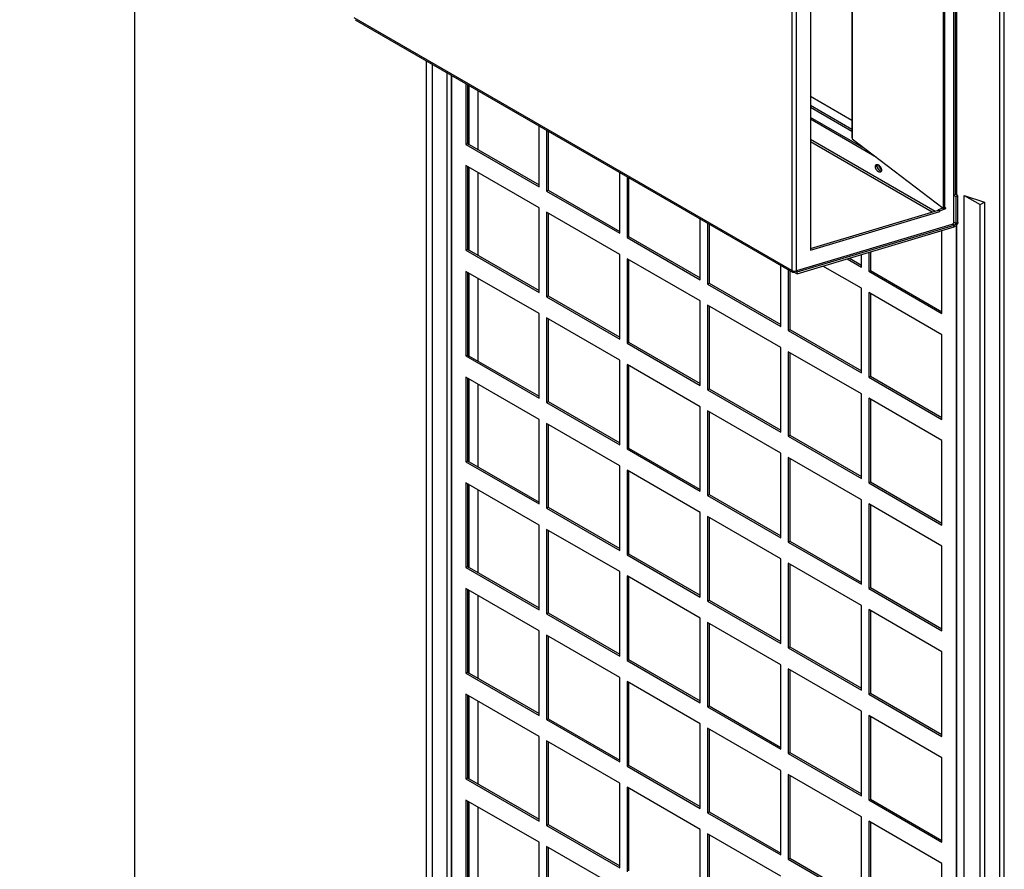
# Model space of a CAD drawing. Header units: millimetres. Extents: x 0 to 2794, y 0 to 2159.
# Tile 13 of 16: x 2240 to 2524, y 1424 to 1669. Entities that reach past the tile are written whole.
import ezdxf

# ---------------------------------------------------------------- set-up
doc = ezdxf.new("R2010")
doc.units = ezdxf.units.MM
doc.header["$LTSCALE"] = 10
doc.layers.add('DIMENSIONS', color=140, linetype='Continuous', lineweight=25)
doc.styles.add('SLDTEXTSTYLE0', font='TXT', dxfattribs={"width": 0.7})
doc.dimstyles.new('SLDDIMSTYLE1', dxfattribs={"dimtxt": 21.580078, "dimasz": 33.02, "dimexe": 0, "dimexo": 0.0625, "dimgap": 5.39502, "dimtad": 0, "dimtih": 1, "dimtoh": 1, "dimdec": 1, "dimrnd": 1e-09, "dimzin": 4, "dimdsep": 46, "dimtxsty": 'SLDTEXTSTYLE0', "dimsah": 1, "dimcen": 0.09, "dimadec": 0, "dimazin": 1, "dimtfac": 1, "dimtdec": 1, "dimtofl": 0, "dimtmove": 0, "dimatfit": 3, "dimfxl": 0, "dimfrac": 2, "dimtolj": 1, "dimtzin": 12, "dimarcsym": 0})

# ---------------------------------------------------------------- blocks, each defined once
blk = doc.blocks.new('_D_10')
at = {"layer": 'DIMENSIONS'}
for p, q in [((2023.17, 1786.67), (2304.71, 1786.67)), ((2272.96, 1786.67), (2272.96, 1284.08)), ((2231.92, 1244.95), (2224.67, 1244.95)), ((2224.67, 1244.95), (2224.67, 1210.66)), ((2314, 1244.95), (2321.25, 1244.95)), ((2321.25, 1244.95), (2321.25, 1210.66)), ((2224.67, 1210.66), (2231.92, 1210.66)), ((2321.25, 1210.66), (2314, 1210.66)), ((2272.96, 346.67), (2272.96, 1205.83)), ((2023.17, 346.67), (2304.71, 346.67))]:
    blk.add_line(p, q, dxfattribs=at)
for points in [[(2272.96, 1786.67), (2267.88, 1753.65), (2278.04, 1753.65)], [(2272.96, 346.67), (2278.04, 379.69), (2267.88, 379.69)]]:
    blk.add_solid(points, dxfattribs=at)
at = {"layer": 'DIMENSIONS', "char_height": 21.167, "attachment_point": 1, "style": 'SLDTEXTSTYLE0'}
for s, insert in [('1440.0', (2222.94, 1277.07)), ('56.69', (2231.92, 1237.94))]:
    blk.add_mtext(s, dxfattribs=dict(at, insert=insert))

msp = doc.modelspace()

# ---------------------------------------------------------------- linework, layer by layer
for p, q in [((2523.86, 1097.17), (2523.86, 1783.76)), ((2522.48, 1783.64), (2522.48, 1097.06)), ((2506.19, 1780.01), (2506.19, 1614.64)), ((2506.66, 1614.65), (2506.66, 1780.16)), ((2509.24, 1778.34), (2509.24, 1618.26)), ((2509.79, 1618.82), (2509.79, 1778.91)), ((2509.95, 1778.98), (2509.95, 1618.48)), ((2510.19, 1618.34), (2510.19, 1779.08)), ((2462.52, 1768.7), (2462.52, 1596.64)), ((2463.91, 1596.53), (2463.91, 1768.62)), ((2467.94, 1765.4), (2467.94, 1602.54)), ((2479.9, 1763.73), (2479.9, 1634.97)), ((2479.97, 1763.34), (2479.97, 1634.58)), ((2462.52, 1596.64), (2336.32, 1669.5)), ((2336.55, 1668.98), (2462.76, 1596.12)), ((2357.03, 1657.16), (2357.03, 1192.82)), ((2357.18, 1192.49), (2357.18, 1657.07)), ((2358.94, 1291.36), (2358.94, 1656.05)), ((2363.05, 1653.68), (2363.05, 1288.99)), ((2364.28, 1652.97), (2364.28, 1185.39)), ((2364.46, 1185.26), (2364.46, 1652.87)), ((2368.53, 1650.52), (2368.53, 1632.98)), ((2369.01, 1650.24), (2369.01, 1633.25)), ((2369.51, 1632.96), (2369.51, 1649.96)), ((2372, 1648.52), (2372, 1631.52)), ((2479.9, 1639.89), (2467.94, 1646.8)), ((2467.94, 1644.3), (2479.9, 1637.39)), ((2467.94, 1643.75), (2479.9, 1636.84)), ((2483.97, 1631.54), (2467.94, 1640.8)), ((2486.97, 1629.26), (2467.94, 1640.25)), ((2389.66, 1620.78), (2389.66, 1638.32)), ((2391.78, 1637.1), (2391.78, 1619.56)), ((2392.25, 1636.83), (2392.25, 1619.83)), ((2368.53, 1632.98), (2369.01, 1633.25)), ((2369.01, 1633.25), (2369.51, 1632.96)), ((2467.94, 1634.48), (2503.92, 1613.72)), ((2503.03, 1613.45), (2467.94, 1633.71)), ((2479.9, 1634.97), (2479.97, 1634.58)), ((2479.97, 1634.58), (2506.19, 1614.64)), ((2368.53, 1632.98), (2389.66, 1620.78)), ((2369.51, 1632.96), (2389.66, 1621.33)), ((2389.66, 1614.68), (2368.53, 1626.88)), ((2368.53, 1626.88), (2368.53, 1602.48)), ((2369.01, 1626.6), (2369.01, 1602.75)), ((2369.51, 1602.46), (2369.51, 1626.31)), ((2372, 1624.87), (2372, 1601.02)), ((2412.91, 1607.36), (2412.91, 1624.9)), ((2486.67, 1626.61), (2487.15, 1626.88)), ((2487.15, 1626.88), (2487.22, 1627.23)), ((2487.18, 1627.02), (2487.41, 1627.16)), ((2415.02, 1623.68), (2415.02, 1606.14)), ((2415.49, 1623.41), (2415.49, 1606.42)), ((2391.78, 1619.56), (2392.25, 1619.83)), ((2391.78, 1619.56), (2412.91, 1607.36)), ((2392.25, 1619.83), (2412.91, 1607.91)), ((2509.24, 1618.26), (2509.24, 1610.57)), ((2509.98, 1617.91), (2509.29, 1618.31)), ((2510.46, 1618.19), (2509.73, 1618.61)), ((2510.46, 1618.19), (2509.98, 1617.91)), ((2509.98, 1610.21), (2509.98, 1617.91)), ((2510.46, 1610.49), (2510.46, 1618.19)), ((2512.31, 1618.3), (2518.15, 1616.35)), ((2512.31, 1202.82), (2512.31, 1618.3)), ((2512.31, 1618.3), (2516.92, 1615.64)), ((2516.92, 1615.64), (2518.15, 1616.35)), ((2518.15, 1616.35), (2518.15, 1200.88)), ((2389.66, 1590.28), (2389.66, 1614.68)), ((2412.91, 1601.26), (2391.78, 1613.46)), ((2391.78, 1613.46), (2391.78, 1589.06)), ((2467.94, 1602.98), (2504.86, 1614)), ((2467.94, 1602.54), (2505.21, 1613.67)), ((2504.86, 1614.21), (2506.17, 1614.66)), ((2504.86, 1614.21), (2505.21, 1613.87)), ((2504.86, 1614), (2504.86, 1614.21)), ((2505.21, 1613.67), (2504.86, 1614)), ((2505.21, 1613.87), (2506.95, 1614.48)), ((2505.21, 1613.67), (2505.21, 1613.87)), ((2506.95, 1614.75), (2506.66, 1614.65)), ((2506.74, 1614.68), (2506.95, 1614.48)), ((2506.95, 1614.48), (2506.95, 1614.75)), ((2516.92, 1200.16), (2516.92, 1615.64)), ((2392.25, 1613.18), (2392.25, 1589.33)), ((2436.15, 1593.94), (2436.15, 1611.48)), ((2509.24, 1610.64), (2509.98, 1610.21)), ((2509.98, 1610.21), (2510.46, 1610.49)), ((2438.26, 1610.26), (2438.26, 1592.72)), ((2438.74, 1609.99), (2438.74, 1593)), ((2508.71, 1609.9), (2463.91, 1596.53)), ((2464.1, 1595.68), (2509.41, 1609.19)), ((2464.13, 1596.25), (2509.43, 1609.75)), ((2505.88, 1584.19), (2505.88, 1608.14)), ((2509.43, 1609.75), (2508.95, 1610.03)), ((2509.41, 1609.19), (2509.43, 1609.75)), ((2509.95, 1609.56), (2509.95, 1101.26)), ((2510.19, 1101.16), (2510.19, 1609.85)), ((2415.02, 1606.14), (2415.49, 1606.42)), ((2415.02, 1606.14), (2436.15, 1593.94)), ((2415.49, 1606.42), (2436.15, 1594.49)), ((2368.53, 1602.48), (2369.01, 1602.75)), ((2368.53, 1602.48), (2389.66, 1590.28)), ((2369.01, 1602.75), (2369.51, 1602.46)), ((2369.51, 1602.46), (2389.66, 1590.83)), ((2485.22, 1601.98), (2485.22, 1596.66)), ((2412.91, 1576.86), (2412.91, 1601.26)), ((2436.15, 1587.84), (2415.02, 1600.04)), ((2415.02, 1600.04), (2415.02, 1575.64)), ((2415.49, 1599.77), (2415.49, 1575.92)), ((2478.52, 1599.98), (2482.63, 1597.61)), ((2479.15, 1600.17), (2482.63, 1598.16)), ((2482.63, 1597.61), (2482.63, 1601.21)), ((2484.75, 1601.84), (2484.75, 1596.39)), ((2389.66, 1584.18), (2368.53, 1596.38)), ((2368.53, 1596.38), (2368.53, 1571.98)), ((2459.39, 1580.52), (2459.39, 1598.07)), ((2461.5, 1596.85), (2461.5, 1579.31)), ((2461.98, 1596.57), (2461.98, 1579.58)), ((2463.28, 1596.16), (2463.29, 1596.45)), ((2463.71, 1596.49), (2464.13, 1596.25)), ((2482.63, 1591.51), (2471.55, 1597.9)), ((2484.75, 1596.39), (2485.22, 1596.66)), ((2484.75, 1596.39), (2505.88, 1584.19)), ((2485.22, 1596.66), (2505.88, 1584.74)), ((2369.01, 1596.1), (2369.01, 1572.25)), ((2369.51, 1571.96), (2369.51, 1595.81)), ((2372, 1594.37), (2372, 1570.52)), ((2463.28, 1596.16), (2464.1, 1595.68)), ((2464.1, 1595.68), (2464.13, 1596.25)), ((2438.26, 1592.72), (2438.74, 1593)), ((2438.26, 1592.72), (2459.39, 1580.52)), ((2438.74, 1593), (2459.39, 1581.07)), ((2482.63, 1567.11), (2482.63, 1591.51)), ((2391.78, 1589.06), (2392.25, 1589.33)), ((2391.78, 1589.06), (2412.91, 1576.86)), ((2392.25, 1589.33), (2412.91, 1577.41)), ((2436.15, 1563.44), (2436.15, 1587.84)), ((2505.88, 1578.09), (2484.75, 1590.29)), ((2484.75, 1590.29), (2484.75, 1565.89)), ((2485.22, 1590.01), (2485.22, 1566.16)), ((2459.39, 1574.42), (2438.26, 1586.62)), ((2438.26, 1586.62), (2438.26, 1562.22)), ((2438.74, 1586.35), (2438.74, 1562.5)), ((2389.66, 1559.78), (2389.66, 1584.18)), ((2412.91, 1570.76), (2391.78, 1582.96)), ((2391.78, 1582.96), (2391.78, 1558.56)), ((2392.25, 1582.68), (2392.25, 1558.83)), ((2461.5, 1579.31), (2461.98, 1579.58)), ((2461.5, 1579.31), (2482.63, 1567.11)), ((2461.98, 1579.58), (2482.63, 1567.66)), ((2505.88, 1553.69), (2505.88, 1578.09)), ((2415.02, 1575.64), (2415.49, 1575.92)), ((2415.02, 1575.64), (2436.15, 1563.44)), ((2415.49, 1575.92), (2436.15, 1563.99)), ((2459.39, 1550.02), (2459.39, 1574.42)), ((2368.53, 1571.98), (2369.01, 1572.25)), ((2368.53, 1571.98), (2389.66, 1559.78)), ((2369.01, 1572.25), (2369.51, 1571.96)), ((2369.51, 1571.96), (2389.66, 1560.33)), ((2412.91, 1546.36), (2412.91, 1570.76)), ((2482.63, 1561.01), (2461.5, 1573.21)), ((2461.5, 1573.21), (2461.5, 1548.8)), ((2461.98, 1572.93), (2461.98, 1549.08)), ((2436.15, 1557.34), (2415.02, 1569.54)), ((2415.02, 1569.54), (2415.02, 1545.14)), ((2415.49, 1569.27), (2415.49, 1545.42)), ((2389.66, 1553.68), (2368.53, 1565.88)), ((2368.53, 1565.88), (2368.53, 1541.48)), ((2369.01, 1565.6), (2369.01, 1541.75)), ((2369.51, 1541.46), (2369.51, 1565.31)), ((2484.75, 1565.89), (2485.22, 1566.16)), ((2484.75, 1565.89), (2505.88, 1553.69)), ((2485.22, 1566.16), (2505.88, 1554.24)), ((2372, 1563.87), (2372, 1540.02)), ((2438.26, 1562.22), (2438.74, 1562.5)), ((2438.26, 1562.22), (2459.39, 1550.02)), ((2438.74, 1562.5), (2459.39, 1550.57)), ((2482.63, 1536.61), (2482.63, 1561.01)), ((2505.88, 1547.59), (2484.75, 1559.79)), ((2484.75, 1559.79), (2484.75, 1535.39)), ((2485.22, 1559.51), (2485.22, 1535.66)), ((2391.78, 1558.56), (2392.25, 1558.83)), ((2391.78, 1558.56), (2412.91, 1546.36)), ((2392.25, 1558.83), (2412.91, 1546.91)), ((2436.15, 1532.94), (2436.15, 1557.34)), ((2389.66, 1529.28), (2389.66, 1553.68)), ((2459.39, 1543.92), (2438.26, 1556.12)), ((2438.26, 1556.12), (2438.26, 1531.72)), ((2438.74, 1555.85), (2438.74, 1532)), ((2412.91, 1540.26), (2391.78, 1552.46)), ((2391.78, 1552.46), (2391.78, 1528.06)), ((2392.25, 1552.18), (2392.25, 1528.33)), ((2461.5, 1548.8), (2461.98, 1549.08)), ((2461.5, 1548.8), (2482.63, 1536.61)), ((2461.98, 1549.08), (2482.63, 1537.16)), ((2415.02, 1545.14), (2415.49, 1545.42)), ((2415.49, 1545.42), (2436.15, 1533.49)), ((2505.88, 1523.19), (2505.88, 1547.59)), ((2415.02, 1545.14), (2436.15, 1532.94)), ((2459.39, 1519.52), (2459.39, 1543.92)), ((2482.63, 1530.51), (2461.5, 1542.7)), ((2461.5, 1542.7), (2461.5, 1518.3)), ((2461.98, 1542.43), (2461.98, 1518.58)), ((2368.53, 1541.48), (2369.01, 1541.75)), ((2368.53, 1541.48), (2389.66, 1529.28)), ((2369.01, 1541.75), (2369.51, 1541.46)), ((2369.51, 1541.46), (2389.66, 1529.83)), ((2412.91, 1515.86), (2412.91, 1540.26)), ((2436.15, 1526.84), (2415.02, 1539.04)), ((2415.02, 1539.04), (2415.02, 1514.64)), ((2415.49, 1538.77), (2415.49, 1514.91)), ((2389.66, 1523.18), (2368.53, 1535.38)), ((2368.53, 1535.38), (2368.53, 1510.98)), ((2369.01, 1535.1), (2369.01, 1511.25)), ((2369.51, 1510.96), (2369.51, 1534.81)), ((2484.75, 1535.39), (2485.22, 1535.66)), ((2484.75, 1535.39), (2505.88, 1523.19)), ((2485.22, 1535.66), (2505.88, 1523.74)), ((2372, 1533.37), (2372, 1509.52)), ((2438.26, 1531.72), (2438.74, 1532)), ((2438.26, 1531.72), (2459.39, 1519.52)), ((2438.74, 1532), (2459.39, 1520.07)), ((2391.78, 1528.06), (2392.25, 1528.33)), ((2392.25, 1528.33), (2412.91, 1516.41)), ((2482.63, 1506.11), (2482.63, 1530.51)), ((2505.88, 1517.09), (2484.75, 1529.29)), ((2484.75, 1529.29), (2484.75, 1504.89)), ((2485.22, 1529.01), (2485.22, 1505.16)), ((2391.78, 1528.06), (2412.91, 1515.86)), ((2436.15, 1502.44), (2436.15, 1526.84)), ((2459.39, 1513.42), (2438.26, 1525.62)), ((2438.26, 1525.62), (2438.26, 1501.22)), ((2438.74, 1525.35), (2438.74, 1501.5)), ((2389.66, 1498.78), (2389.66, 1523.18)), ((2412.91, 1509.76), (2391.78, 1521.96)), ((2391.78, 1521.96), (2391.78, 1497.56)), ((2392.25, 1521.68), (2392.25, 1497.83)), ((2461.5, 1518.3), (2461.98, 1518.58)), ((2461.5, 1518.3), (2482.63, 1506.11)), ((2461.98, 1518.58), (2482.63, 1506.66)), ((2505.88, 1492.69), (2505.88, 1517.09)), ((2415.02, 1514.64), (2415.49, 1514.91)), ((2415.02, 1514.64), (2436.15, 1502.44)), ((2415.49, 1514.91), (2436.15, 1502.99)), ((2368.53, 1510.98), (2369.01, 1511.25)), ((2369.01, 1511.25), (2369.51, 1510.96)), ((2459.39, 1489.02), (2459.39, 1513.42)), ((2482.63, 1500.01), (2461.5, 1512.2)), ((2461.5, 1512.2), (2461.5, 1487.8)), ((2461.98, 1511.93), (2461.98, 1488.08)), ((2368.53, 1510.98), (2389.66, 1498.78)), ((2369.51, 1510.96), (2389.66, 1499.33)), ((2412.91, 1485.36), (2412.91, 1509.76)), ((2436.15, 1496.34), (2415.02, 1508.54)), ((2415.02, 1508.54), (2415.02, 1484.14)), ((2415.49, 1508.27), (2415.49, 1484.41)), ((2389.66, 1492.68), (2368.53, 1504.88)), ((2368.53, 1504.88), (2368.53, 1480.48)), ((2369.01, 1504.6), (2369.01, 1480.75)), ((2369.51, 1480.46), (2369.51, 1504.31)), ((2372, 1502.87), (2372, 1479.02)), ((2484.75, 1504.89), (2485.22, 1505.16)), ((2484.75, 1504.89), (2505.88, 1492.69)), ((2485.22, 1505.16), (2505.88, 1493.24)), ((2438.26, 1501.22), (2438.74, 1501.5)), ((2438.26, 1501.22), (2459.39, 1489.02)), ((2438.74, 1501.5), (2459.39, 1489.57)), ((2482.63, 1475.61), (2482.63, 1500.01)), ((2391.78, 1497.56), (2392.25, 1497.83)), ((2391.78, 1497.56), (2412.91, 1485.36)), ((2392.25, 1497.83), (2412.91, 1485.91)), ((2505.88, 1486.59), (2484.75, 1498.79)), ((2484.75, 1498.79), (2484.75, 1474.39)), ((2485.22, 1498.51), (2485.22, 1474.66)), ((2436.15, 1471.94), (2436.15, 1496.34)), ((2459.39, 1482.92), (2438.26, 1495.12)), ((2438.26, 1495.12), (2438.26, 1470.72)), ((2438.74, 1494.85), (2438.74, 1471)), ((2389.66, 1468.28), (2389.66, 1492.68)), ((2412.91, 1479.26), (2391.78, 1491.46)), ((2391.78, 1491.46), (2391.78, 1467.06)), ((2392.25, 1491.18), (2392.25, 1467.33)), ((2461.5, 1487.8), (2461.98, 1488.08)), ((2461.5, 1487.8), (2482.63, 1475.61)), ((2461.98, 1488.08), (2482.63, 1476.16)), ((2505.88, 1462.19), (2505.88, 1486.59)), ((2415.02, 1484.14), (2415.49, 1484.41)), ((2415.02, 1484.14), (2436.15, 1471.94)), ((2415.49, 1484.41), (2436.15, 1472.49)), ((2459.39, 1458.52), (2459.39, 1482.92)), ((2368.53, 1480.48), (2369.01, 1480.75)), ((2368.53, 1480.48), (2389.66, 1468.28)), ((2369.01, 1480.75), (2369.51, 1480.46)), ((2369.51, 1480.46), (2389.66, 1468.83)), ((2482.63, 1469.51), (2461.5, 1481.7)), ((2461.5, 1481.7), (2461.5, 1457.3)), ((2461.98, 1481.43), (2461.98, 1457.58)), ((2412.91, 1454.86), (2412.91, 1479.26)), ((2436.15, 1465.84), (2415.02, 1478.04)), ((2415.02, 1478.04), (2415.02, 1453.64)), ((2415.49, 1477.77), (2415.49, 1453.91)), ((2389.66, 1462.18), (2368.53, 1474.38)), ((2368.53, 1474.38), (2368.53, 1449.98)), ((2484.75, 1474.39), (2485.22, 1474.66)), ((2484.75, 1474.39), (2505.88, 1462.19)), ((2485.22, 1474.66), (2505.88, 1462.74)), ((2369.01, 1474.1), (2369.01, 1450.25)), ((2369.51, 1449.96), (2369.51, 1473.81)), ((2372, 1472.37), (2372, 1448.52)), ((2438.26, 1470.72), (2438.74, 1471)), ((2438.26, 1470.72), (2459.39, 1458.52)), ((2438.74, 1471), (2459.39, 1459.07)), ((2482.63, 1445.11), (2482.63, 1469.51)), ((2391.78, 1467.06), (2392.25, 1467.33)), ((2391.78, 1467.06), (2412.91, 1454.86)), ((2392.25, 1467.33), (2412.91, 1455.41)), ((2436.15, 1441.44), (2436.15, 1465.84)), ((2505.88, 1456.09), (2484.75, 1468.29)), ((2484.75, 1468.29), (2484.75, 1443.89)), ((2485.22, 1468.01), (2485.22, 1444.16)), ((2459.39, 1452.42), (2438.26, 1464.62)), ((2438.26, 1464.62), (2438.26, 1440.22)), ((2438.74, 1464.35), (2438.74, 1440.5)), ((2389.66, 1437.78), (2389.66, 1462.18)), ((2412.91, 1448.76), (2391.78, 1460.96)), ((2391.78, 1460.96), (2391.78, 1436.56)), ((2392.25, 1460.68), (2392.25, 1436.83)), ((2461.5, 1457.3), (2461.98, 1457.58)), ((2461.5, 1457.3), (2482.63, 1445.11)), ((2461.98, 1457.58), (2482.63, 1445.66)), ((2505.88, 1431.69), (2505.88, 1456.09)), ((2415.02, 1453.64), (2415.49, 1453.91)), ((2415.02, 1453.64), (2436.15, 1441.44)), ((2415.49, 1453.91), (2436.15, 1441.99)), ((2459.39, 1428.02), (2459.39, 1452.42)), ((2368.53, 1449.98), (2369.01, 1450.25)), ((2368.53, 1449.98), (2389.66, 1437.78)), ((2369.01, 1450.25), (2369.51, 1449.96)), ((2369.51, 1449.96), (2389.66, 1438.33)), ((2412.91, 1424.36), (2412.91, 1448.76)), ((2482.63, 1439.01), (2461.5, 1451.2)), ((2461.5, 1451.2), (2461.5, 1426.8)), ((2461.98, 1450.93), (2461.98, 1427.08)), ((2436.15, 1435.34), (2415.02, 1447.54)), ((2415.02, 1447.54), (2415.02, 1423.14)), ((2415.49, 1447.27), (2415.49, 1423.41)), ((2389.66, 1431.68), (2368.53, 1443.88)), ((2368.53, 1443.88), (2368.53, 1419.48)), ((2369.01, 1443.6), (2369.01, 1419.75)), ((2369.51, 1419.46), (2369.51, 1443.31)), ((2484.75, 1443.89), (2485.22, 1444.16)), ((2484.75, 1443.89), (2505.88, 1431.69)), ((2485.22, 1444.16), (2505.88, 1432.24)), ((2372, 1441.87), (2372, 1418.02)), ((2438.26, 1440.22), (2438.74, 1440.5)), ((2438.26, 1440.22), (2459.39, 1428.02)), ((2438.74, 1440.5), (2459.39, 1428.57)), ((2482.63, 1414.61), (2482.63, 1439.01)), ((2505.88, 1425.59), (2484.75, 1437.79)), ((2484.75, 1437.79), (2484.75, 1413.39)), ((2485.22, 1437.51), (2485.22, 1413.66)), ((2391.78, 1436.56), (2392.25, 1436.83)), ((2391.78, 1436.56), (2412.91, 1424.36)), ((2392.25, 1436.83), (2412.91, 1424.91)), ((2436.15, 1410.94), (2436.15, 1435.34)), ((2389.66, 1407.28), (2389.66, 1431.68)), ((2459.39, 1421.92), (2438.26, 1434.12)), ((2438.26, 1434.12), (2438.26, 1409.72)), ((2438.74, 1433.85), (2438.74, 1410)), ((2412.91, 1418.26), (2391.78, 1430.46)), ((2391.78, 1430.46), (2391.78, 1406.06)), ((2392.25, 1430.18), (2392.25, 1406.33)), ((2461.5, 1426.8), (2461.98, 1427.08)), ((2461.5, 1426.8), (2482.63, 1414.61)), ((2461.98, 1427.08), (2482.63, 1415.15)), ((2505.88, 1401.19), (2505.88, 1425.59))]:
    msp.add_line(p, q)
for points, knots in [([(2486.67, 1626.61), (2486.67, 1626.63), (2486.68, 1626.67), (2486.68, 1626.73), (2486.69, 1626.79), (2486.7, 1626.85), (2486.72, 1626.9), (2486.75, 1626.99), (2486.82, 1627.09), (2486.93, 1627.18), (2487.06, 1627.23), (2487.21, 1627.23), (2487.38, 1627.2), (2487.55, 1627.12), (2487.72, 1627), (2487.88, 1626.85), (2488.04, 1626.66), (2488.17, 1626.46), (2488.28, 1626.24), (2488.35, 1626.05), (2488.39, 1625.88), (2488.42, 1625.73), (2488.42, 1625.64), (2488.42, 1625.6)], [0, 0, 0, 0, 0.020984, 0.041797, 0.062529, 0.08327, 0.104111, 0.125141, 0.187539, 0.250104, 0.312503, 0.375068, 0.437467, 0.500032, 0.56243, 0.624995, 0.687394, 0.749959, 0.812357, 0.874922, 0.916699, 0.958149, 1, 1, 1, 1]), ([(2488.42, 1625.6), (2488.42, 1625.58), (2488.42, 1625.53), (2488.41, 1625.47), (2488.41, 1625.41), (2488.39, 1625.35), (2488.38, 1625.3), (2488.34, 1625.22), (2488.28, 1625.12), (2488.17, 1625.03), (2488.04, 1624.98), (2487.88, 1624.97), (2487.72, 1625.01), (2487.55, 1625.09), (2487.38, 1625.2), (2487.21, 1625.36), (2487.06, 1625.54), (2486.93, 1625.74), (2486.82, 1625.96), (2486.74, 1626.16), (2486.7, 1626.33), (2486.68, 1626.47), (2486.68, 1626.56), (2486.67, 1626.61)], [0, 0, 0, 0, 0.020984, 0.041797, 0.062529, 0.08327, 0.104111, 0.125141, 0.187539, 0.250104, 0.312503, 0.375068, 0.437467, 0.500032, 0.56243, 0.624995, 0.687394, 0.749959, 0.812357, 0.874922, 0.916699, 0.958149, 1, 1, 1, 1]), ([(2487.08, 1626.96), (2487.09, 1626.82), (2487.12, 1626.54), (2487.32, 1626.09), (2487.61, 1625.7), (2487.95, 1625.42), (2488.3, 1625.3), (2488.48, 1625.36), (2488.57, 1625.39)], [0, 0, 0, 0, 0.166672, 0.333345, 0.500017, 0.666689, 0.833362, 1, 1, 1, 1]), ([(2488.36, 1625.25), (2488.25, 1625.28), (2488.03, 1625.33), (2487.68, 1625.62), (2487.39, 1626.01), (2487.19, 1626.46), (2487.16, 1626.74), (2487.15, 1626.88)], [0, 0, 0, 0, 0.198913, 0.399185, 0.599457, 0.799728, 1, 1, 1, 1]), ([(2487.55, 1627.24), (2487.57, 1627.1), (2487.59, 1626.82), (2487.79, 1626.36), (2488.08, 1625.98), (2488.34, 1625.75), (2488.48, 1625.7), (2488.51, 1625.7)], [0, 0, 0, 0, 0.235879, 0.471758, 0.707638, 0.943517, 1, 1, 1, 1]), ([(2509.24, 1618.26), (2509.31, 1618.28), (2509.46, 1618.34), (2509.62, 1618.46), (2509.73, 1618.59), (2509.79, 1618.72), (2509.79, 1618.79), (2509.79, 1618.82)], [0, 0, 0, 0, 0.220335, 0.44067, 0.661005, 0.88134, 1, 1, 1, 1]), ([(2509.24, 1610.57), (2509.24, 1610.5), (2509.23, 1610.43), (2509.18, 1610.29), (2509.14, 1610.23), (2509.04, 1610.1), (2508.98, 1610.05), (2508.85, 1609.96), (2508.78, 1609.92), (2508.71, 1609.9)], [0, 0, 0, 0, 0.25, 0.25, 0.5, 0.5, 0.75, 0.75, 1, 1, 1, 1]), ([(2510.46, 1610.49), (2510.44, 1610.37), (2510.4, 1610.24), (2510.28, 1609.98), (2510.2, 1609.85), (2510.01, 1609.61), (2509.9, 1609.5), (2509.66, 1609.31), (2509.54, 1609.24), (2509.41, 1609.19)], [0, 0, 0, 0, 0.25, 0.25, 0.5, 0.5, 0.75, 0.75, 1, 1, 1, 1]), ([(2509.98, 1610.21), (2509.95, 1610.13), (2509.88, 1610.03), (2509.68, 1609.85), (2509.56, 1609.78), (2509.43, 1609.75)], [0, 0, 0, 0, 0.5, 0.5, 1, 1, 1, 1]), ([(2462.52, 1596.64), (2462.7, 1596.54), (2462.94, 1596.47), (2463.43, 1596.43), (2463.69, 1596.46), (2463.91, 1596.53)], [0, 0, 0, 0, 0.5, 0.5, 1, 1, 1, 1]), ([(2463.28, 1596.16), (2463.18, 1596.11), (2463.08, 1596.08), (2462.9, 1596.07), (2462.81, 1596.09), (2462.67, 1596.18), (2462.62, 1596.25), (2462.54, 1596.42), (2462.52, 1596.53), (2462.52, 1596.64)], [0, 0, 0, 0, 0.25, 0.25, 0.5, 0.5, 0.75, 0.75, 1, 1, 1, 1])]:
    msp.add_open_spline(points, degree=3, knots=knots)
msp.add_open_spline([(2506.19, 1614.64), (2506.36, 1614.63), (2506.52, 1614.63), (2506.66, 1614.65)], degree=3)

# ---------------------------------------------------------------- dimensions: what is measured, and where the dimension line sits
at = {"layer": 'DIMENSIONS'}
dim = msp.add_linear_dim(base=(2272.96, 1786.67), p1=(2010.47, 346.67), p2=(2010.47, 1786.67), angle=90, dimstyle='SLDDIMSTYLE1', dxfattribs=at)
dim.commit()
dim.dimension.update_dxf_attribs({"geometry": '_D_10', "text_midpoint": (2272.96, 1244.95), "dimtype": 160})

doc.saveas('drawing.dxf')
